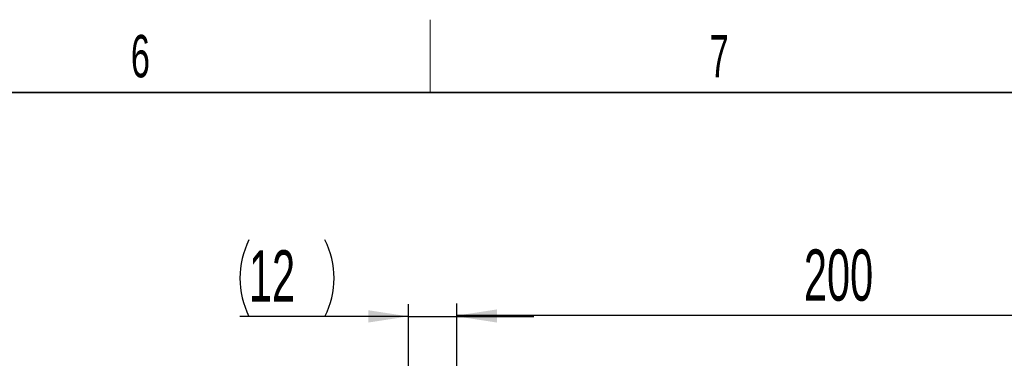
# Paper-space layout 'Blatt3' of a CAD drawing. Header units: millimetres. Extents: x 5 to 418, y 2 to 292.
# Tile 52 of 53: x 279 to 360, y 261 to 288. Entities that reach past the tile are written whole.
import ezdxf

# ---------------------------------------------------------------- set-up
doc = ezdxf.new("R2010")
doc.units = ezdxf.units.MM
doc.layers.add('SLD-0', color=7, linetype='Continuous')
doc.styles.add('SLDTEXTSTYLE0', font='TXT', dxfattribs={"width": 0.605})
doc.dimstyles.new('SLDDIMSTYLE0', dxfattribs={"dimtxt": 4.10931, "dimasz": 3.302, "dimexe": 0, "dimexo": 0.0625, "dimgap": 1.027327, "dimtad": 1, "dimlfac": 3, "dimrnd": 1e-09, "dimzin": 12, "dimdsep": 46, "dimtxsty": 'SLDTEXTSTYLE0', "dimsah": 1, "dimcen": 0.09, "dimadec": 0, "dimazin": 3, "dimtfac": 1, "dimtofl": 0, "dimtmove": 0, "dimatfit": 3, "dimfxl": 1, "dimfrac": 2, "dimtolj": 1, "dimtzin": 12, "dimarcsym": 0})
doc.dimstyles.new('SLDDIMSTYLE1', dxfattribs={"dimtxt": 4.10931, "dimasz": 3.302, "dimexe": 0, "dimexo": 0.0625, "dimgap": 1.027327, "dimtad": 1, "dimlfac": 3, "dimrnd": 1e-09, "dimzin": 12, "dimdsep": 46, "dimtxsty": 'SLDTEXTSTYLE0', "dimsah": 1, "dimcen": 0.09, "dimadec": 0, "dimazin": 3, "dimtfac": 1, "dimtmove": 0, "dimatfit": 0, "dimfxl": 1, "dimfrac": 2, "dimtolj": 1, "dimtzin": 12, "dimarcsym": 0})

# ---------------------------------------------------------------- blocks, each defined once
blk = doc.blocks.new('_D_15')
at = {"layer": 'SLD-0', "color": 7}
for p, q in [((314.713, 248.218), (314.713, 265.083)), ((381.38, 248.218), (381.38, 265.083)), ((381.38, 264.083), (314.713, 264.083))]:
    blk.add_line(p, q, dxfattribs=at)
for points in [[(314.713, 264.083), (318.015, 263.575), (318.015, 264.591)], [(381.38, 264.083), (378.078, 264.591), (378.078, 263.575)]]:
    blk.add_solid(points, dxfattribs=at)
at = {"layer": 'SLD-0', "color": 7, "insert": (343.343, 269.54), "char_height": 4.2333, "attachment_point": 1, "style": 'SLDTEXTSTYLE0'}
blk.add_mtext('200', dxfattribs=at)
blk = doc.blocks.new('_D_18')
at = {"layer": 'SLD-0', "color": 7}
for p, q in [((310.713, 243.818), (310.713, 265.016)), ((314.713, 250.118), (314.713, 265.016)), ((310.713, 264.016), (296.814, 264.016)), ((310.713, 264.016), (314.713, 264.016)), ((314.713, 264.016), (321.063, 264.016))]:
    blk.add_line(p, q, dxfattribs=at)
for centre, start, end in [((303.87, 267.171), 153.43495, 206.56505), ((297.52, 267.171), 333.43495, 26.56505)]:
    blk.add_arc(centre, 7.056, start, end, dxfattribs=at)
for points in [[(310.713, 264.016), (307.411, 264.524), (307.411, 263.508)], [(314.713, 264.016), (318.015, 263.508), (318.015, 264.524)]]:
    blk.add_solid(points, dxfattribs=at)
at = {"layer": 'SLD-0', "color": 7, "insert": (297.559, 269.473), "char_height": 4.2333, "attachment_point": 1, "style": 'SLDTEXTSTYLE0'}
blk.add_mtext('12', dxfattribs=at)

psp = doc.layouts.new('Blatt3')

# ---------------------------------------------------------------- linework, layer by layer
at = {"layer": 'SLD-0', "lineweight": 18}
psp.add_line((312.5, 282.5), (312.5, 288.5), dxfattribs=at)
at = {"layer": 'SLD-0', "lineweight": 35}
psp.add_line((408, 282.5), (26, 282.5), dxfattribs=at)

# ---------------------------------------------------------------- texts
at = {"layer": 'SLD-0', "char_height": 3.5, "attachment_point": 2, "style": 'SLDTEXTSTYLE0'}
for s, insert in [('6', (288.6027, 287.243)), ('7', (336.3527, 287.243))]:
    psp.add_mtext(s, dxfattribs=dict(at, insert=insert))

# ---------------------------------------------------------------- dimensions: what is measured, and where the dimension line sits
at = {"layer": 'SLD-0', "color": 7}
dim = psp.add_linear_dim(base=(314.713, 264.016), p1=(310.713, 243.8177), p2=(314.713, 250.1177), text='(<>)', dimstyle='SLDDIMSTYLE1', dxfattribs=at)
dim.commit()
dim.dimension.update_dxf_attribs({"geometry": '_D_18', "text_midpoint": (300.6948, 264.016), "dimtype": 160})
dim = psp.add_linear_dim(base=(314.713, 264.0827), p1=(381.3797, 248.2177), p2=(314.713, 248.2177), dimstyle='SLDDIMSTYLE0', dxfattribs=at)
dim.commit()
dim.dimension.update_dxf_attribs({"geometry": '_D_15', "text_midpoint": (348.0463, 264.0827), "dimtype": 160})

doc.saveas('drawing.dxf')
